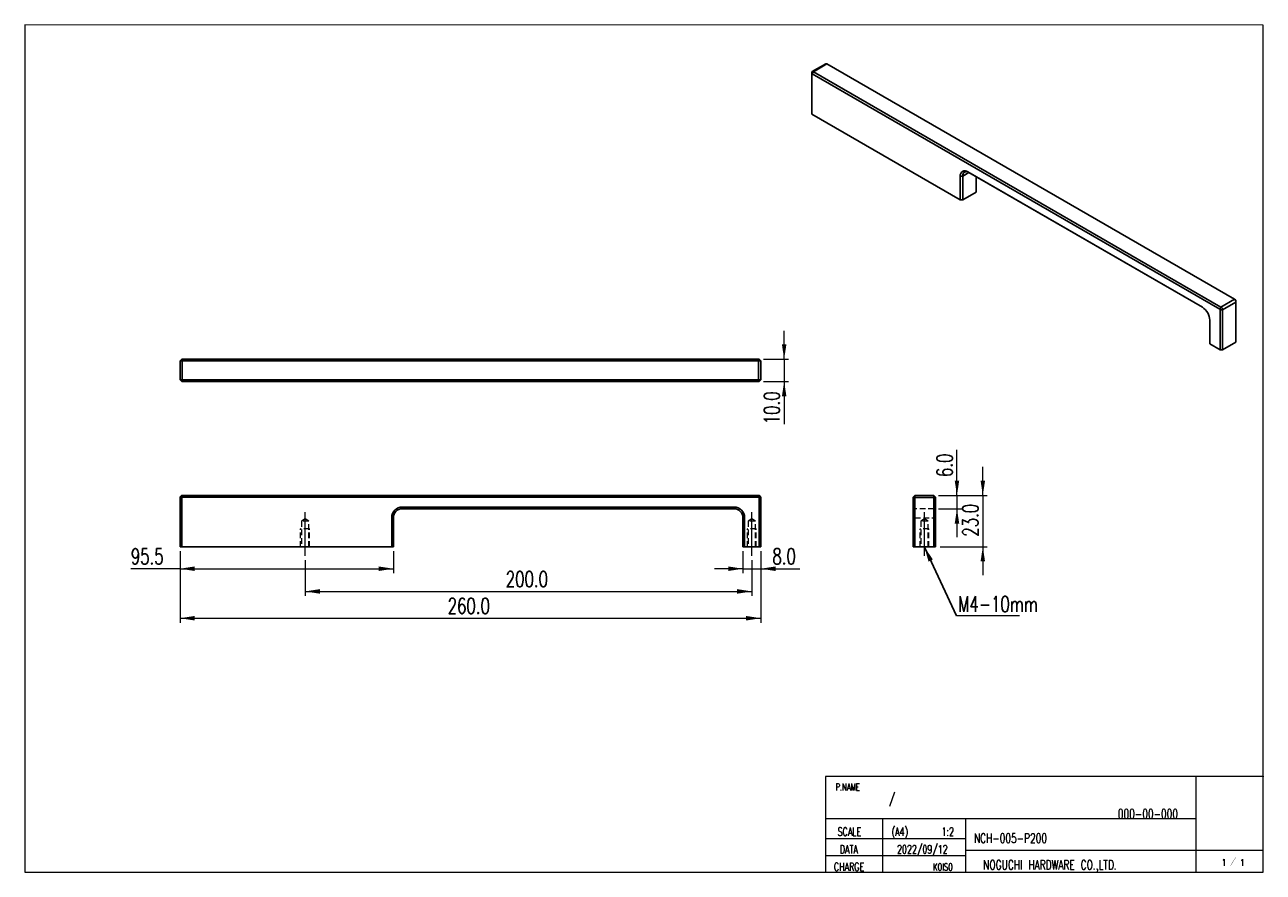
# Model space of a CAD drawing. Header units: millimetres. Extents: x 9 to 286, y 10 to 200.
import ezdxf

# ---------------------------------------------------------------- set-up
doc = ezdxf.new("R2010")
doc.units = ezdxf.units.MM
doc.header["$PDSIZE"] = -1
doc.linetypes.add('CENTERX2', pattern=[20.32, 12.7, -2.54, 2.54, -2.54])
doc.linetypes.add('HIDDEN', pattern=[1.905, 1.27, -0.635])
doc.styles.add('SLDTEXTSTYLE0', font='TXT', dxfattribs={"width": 0.62, "bigfont": 'bigfont'})
doc.styles.add('SLDTEXTSTYLE1', font='TXT', dxfattribs={"width": 0.7, "bigfont": 'bigfont'})
doc.styles.get("Standard").update_dxf_attribs({"font": 'txt', "bigfont": 'bigfont'})
doc.dimstyles.new('SLDDIMSTYLE0', dxfattribs={"dimtxt": 3.5, "dimasz": 3.302, "dimexe": 0, "dimexo": 0.0625, "dimgap": 0.875, "dimtad": 1, "dimdec": 1, "dimlfac": 2, "dimrnd": 1e-09, "dimzin": 12, "dimdsep": 46, "dimtxsty": 'SLDTEXTSTYLE1', "dimsah": 1, "dimcen": 0.09, "dimadec": 0, "dimazin": 3, "dimtfac": 1, "dimtdec": 1, "dimtofl": 0, "dimtmove": 0, "dimatfit": 3, "dimfxl": 1, "dimfrac": 2, "dimtolj": 1, "dimtzin": 12, "dimarcsym": 0})
doc.dimstyles.new('SLDDIMSTYLE1', dxfattribs={"dimtxt": 3.5, "dimasz": 3.302, "dimexe": 0, "dimexo": 0.0625, "dimgap": 0.875, "dimtad": 1, "dimdec": 1, "dimlfac": 2, "dimrnd": 1e-09, "dimzin": 4, "dimdsep": 46, "dimtxsty": 'SLDTEXTSTYLE1', "dimsah": 1, "dimcen": 0.09, "dimadec": 0, "dimazin": 1, "dimtfac": 1, "dimtdec": 1, "dimtmove": 0, "dimatfit": 0, "dimfxl": 1, "dimfrac": 2, "dimtolj": 1, "dimtzin": 12, "dimarcsym": 0})
doc.dimstyles.new('SLDDIMSTYLE2', dxfattribs={"dimtxt": 3.5, "dimasz": 3.302, "dimexe": 0, "dimexo": 0.0625, "dimgap": 0.875, "dimtad": 1, "dimdec": 1, "dimlfac": 2, "dimrnd": 1e-09, "dimzin": 4, "dimdsep": 46, "dimtxsty": 'SLDTEXTSTYLE1', "dimsah": 1, "dimcen": 0.09, "dimadec": 0, "dimazin": 1, "dimtfac": 1, "dimtdec": 1, "dimtofl": 0, "dimtmove": 0, "dimatfit": 3, "dimfxl": 1, "dimfrac": 2, "dimtolj": 1, "dimtzin": 12, "dimarcsym": 0})
doc.dimstyles.new('SLDDIMSTYLE3', dxfattribs={"dimtxt": 0.18, "dimasz": 3.302, "dimexe": 0, "dimexo": 0.0625, "dimgap": 0, "dimtad": 0, "dimtih": 1, "dimtoh": 1, "dimdec": 0, "dimrnd": 1e-09, "dimzin": 0, "dimdsep": 46, "dimtxsty": 'Standard', "dimsah": 1, "dimcen": 0.09, "dimadec": 0, "dimazin": 0, "dimtfac": 3.302, "dimtdec": 0, "dimtofl": 0, "dimtmove": 0, "dimatfit": 3, "dimfxl": 1, "dimfrac": 2, "dimtolj": 1, "dimtzin": 0, "dimarcsym": 0})

# ---------------------------------------------------------------- blocks, each defined once
blk = doc.blocks.new('_D')
at = {"color": 7, "linetype": 'Continuous', "lineweight": 0}
for p, q in [((43.98, 81.97), (43.98, 77.05)), ((91.73, 81.97), (91.73, 77.05)), ((43.98, 78.05), (32.97, 78.05)), ((43.98, 78.05), (91.73, 78.05))]:
    blk.add_line(p, q, dxfattribs=at)
at = {"color": 7, "linetype": 'Continuous', "lineweight": 18}
for points in [[(43.98, 78.05), (47.28, 77.54), (47.28, 78.56)], [(91.73, 78.05), (88.43, 78.56), (88.43, 77.54)]]:
    blk.add_solid(points, dxfattribs=at)
at = {"color": 7, "linetype": 'Continuous', "lineweight": 18, "insert": (32.97, 82.56), "char_height": 3.5, "attachment_point": 1, "style": 'SLDTEXTSTYLE1'}
blk.add_mtext('95.5', dxfattribs=at)
blk = doc.blocks.new('_D_1')
at = {"color": 7, "linetype": 'Continuous', "lineweight": 0}
for p, q in [((169.98, 81.97), (169.98, 77.05)), ((173.98, 81.97), (173.98, 77.05)), ((169.98, 78.05), (163.63, 78.05)), ((169.98, 78.05), (173.98, 78.05)), ((173.98, 78.05), (182.69, 78.05))]:
    blk.add_line(p, q, dxfattribs=at)
at = {"color": 7, "linetype": 'Continuous', "lineweight": 18}
for points in [[(169.98, 78.05), (166.68, 78.56), (166.68, 77.54)], [(173.98, 78.05), (177.28, 77.54), (177.28, 78.56)]]:
    blk.add_solid(points, dxfattribs=at)
at = {"color": 7, "linetype": 'Continuous', "lineweight": 18, "insert": (176.58, 82.56), "char_height": 3.5, "attachment_point": 1, "style": 'SLDTEXTSTYLE1'}
blk.add_mtext('8.0', dxfattribs=at)
blk = doc.blocks.new('_D_2')
at = {"color": 7, "linetype": 'Continuous', "lineweight": 0}
for p, q in [((71.98, 79.97), (71.98, 71.97)), ((171.98, 79.97), (171.98, 71.97)), ((71.98, 72.97), (171.98, 72.97))]:
    blk.add_line(p, q, dxfattribs=at)
at = {"color": 7, "linetype": 'Continuous', "lineweight": 18}
for points in [[(71.98, 72.97), (75.28, 72.46), (75.28, 73.48)], [(171.98, 72.97), (168.68, 73.48), (168.68, 72.46)]]:
    blk.add_solid(points, dxfattribs=at)
at = {"color": 7, "linetype": 'Continuous', "lineweight": 18, "insert": (116.89, 77.48), "char_height": 3.5, "attachment_point": 1, "style": 'SLDTEXTSTYLE1'}
blk.add_mtext('200.0', dxfattribs=at)
blk = doc.blocks.new('_D_3')
at = {"color": 7, "linetype": 'Continuous', "lineweight": 0}
for p, q in [((43.98, 81.97), (43.98, 65.97)), ((173.98, 81.97), (173.98, 65.97)), ((43.98, 66.97), (173.98, 66.97))]:
    blk.add_line(p, q, dxfattribs=at)
at = {"color": 7, "linetype": 'Continuous', "lineweight": 18}
for points in [[(43.98, 66.97), (47.28, 66.46), (47.28, 67.48)], [(173.98, 66.97), (170.68, 67.48), (170.68, 66.46)]]:
    blk.add_solid(points, dxfattribs=at)
at = {"color": 7, "linetype": 'Continuous', "lineweight": 18, "insert": (103.89, 71.48), "char_height": 3.5, "attachment_point": 1, "style": 'SLDTEXTSTYLE1'}
blk.add_mtext('260.0', dxfattribs=at)
blk = doc.blocks.new('_D_4')
at = {"color": 7, "linetype": 'Continuous', "lineweight": 0}
for p, q in [((179.21, 124.94), (179.21, 131.29)), ((174.6, 124.94), (180.21, 124.94)), ((179.21, 124.94), (179.21, 119.94)), ((174.6, 119.94), (180.21, 119.94)), ((179.21, 119.94), (179.21, 110.38))]:
    blk.add_line(p, q, dxfattribs=at)
at = {"color": 7, "linetype": 'Continuous', "lineweight": 18}
for points in [[(179.21, 124.94), (179.72, 128.24), (178.71, 128.24)], [(179.21, 119.94), (178.71, 116.64), (179.72, 116.64)]]:
    blk.add_solid(points, dxfattribs=at)
at = {"color": 7, "linetype": 'Continuous', "lineweight": 18, "insert": (174.7, 110.38), "char_height": 3.5, "attachment_point": 1, "rotation": 90, "style": 'SLDTEXTSTYLE1'}
blk.add_mtext('10.0', dxfattribs=at)
blk = doc.blocks.new('_D_5')
at = {"color": 7, "linetype": 'Continuous', "lineweight": 0}
for p, q in [((217.9, 94.47), (217.9, 104.68)), ((213.75, 94.47), (218.9, 94.47)), ((217.9, 94.47), (217.9, 91.47)), ((213.75, 91.47), (218.9, 91.47)), ((217.9, 91.47), (217.9, 85.12))]:
    blk.add_line(p, q, dxfattribs=at)
at = {"color": 7, "linetype": 'Continuous', "lineweight": 18}
for points in [[(217.9, 94.47), (218.4, 97.77), (217.39, 97.77)], [(217.9, 91.47), (217.39, 88.17), (218.4, 88.17)]]:
    blk.add_solid(points, dxfattribs=at)
at = {"color": 7, "linetype": 'Continuous', "lineweight": 18, "insert": (213.38, 98.57), "char_height": 3.5, "attachment_point": 1, "rotation": 90, "style": 'SLDTEXTSTYLE1'}
blk.add_mtext('6.0', dxfattribs=at)
blk = doc.blocks.new('_D_6')
at = {"color": 7, "linetype": 'Continuous', "lineweight": 0}
for p, q in [((223.68, 94.47), (223.68, 100.82)), ((213.75, 94.47), (224.68, 94.47)), ((223.68, 94.47), (223.68, 82.97)), ((214.12, 82.97), (224.68, 82.97)), ((223.68, 82.97), (223.68, 76.62))]:
    blk.add_line(p, q, dxfattribs=at)
at = {"color": 7, "linetype": 'Continuous', "lineweight": 18}
for points in [[(223.68, 94.47), (224.19, 97.77), (223.18, 97.77)], [(223.68, 82.97), (223.18, 79.67), (224.19, 79.67)]]:
    blk.add_solid(points, dxfattribs=at)
at = {"color": 7, "linetype": 'Continuous', "lineweight": 18, "insert": (219.17, 85.22), "char_height": 3.5, "attachment_point": 1, "rotation": 90, "style": 'SLDTEXTSTYLE1'}
blk.add_mtext('23.0', dxfattribs=at)
blk = doc.blocks.new('SW_NOTE_0')
at = {"color": 0, "linetype": 'Continuous', "lineweight": 0}
blk.add_line((14.12, 0), (0, 0), dxfattribs=at)
at = {"color": 0, "linetype": 'Continuous', "lineweight": 0, "insert": (0.38, 4.4), "char_height": 3.5, "attachment_point": 1, "style": 'SLDTEXTSTYLE1'}
blk.add_mtext('M4-10mm', dxfattribs=at)

msp = doc.modelspace()

# ---------------------------------------------------------------- linework, layer by layer
at = {"color": 7, "linetype": 'Continuous', "lineweight": 18}
for p, q in [((286.454, 199.697), (9.221, 199.792)), ((9.221, 199.792), (9.221, 10.123)), ((286.454, 10.123), (286.454, 199.697)), ((188.493, 31.579), (188.493, 10.123)), ((286.454, 31.579), (188.493, 31.579)), ((271.454, 10.123), (271.454, 31.579)), ((188.493, 22.123), (271.454, 22.123)), ((201.243, 22.123), (201.243, 10.123)), ((219.895, 10.123), (219.895, 22.123)), ((188.493, 17.694), (219.895, 17.694)), ((188.493, 13.889), (219.895, 13.889)), ((219.895, 15.024), (286.454, 15.024)), ((9.221, 10.123), (158.807, 10.123)), ((158.807, 10.123), (286.454, 10.123))]:
    msp.add_line(p, q, dxfattribs=at)
at = {"color": 7, "linetype": 'Continuous', "lineweight": 25}
for p, q in [((185.411, 189.077), (185.411, 188.771)), ((185.411, 188.771), (185.411, 179.789)), ((185.764, 189.281), (185.499, 188.822)), ((276.716, 136.163), (185.499, 188.822)), ((188.519, 191.041), (185.514, 189.306)), ((188.769, 191.016), (185.764, 189.281)), ((185.764, 189.281), (276.981, 136.623)), ((279.986, 138.358), (188.769, 191.016)), ((185.411, 179.789), (218.645, 160.603)), ((220.589, 166.727), (219.175, 165.911)), ((220.324, 166.881), (272.827, 136.571)), ((220.324, 166.881), (220.589, 166.727)), ((272.839, 136.564), (220.589, 166.727)), ((218.645, 160.603), (218.645, 165.911)), ((218.645, 165.911), (219.175, 165.911)), ((219.175, 165.911), (219.175, 160.603)), ((222.18, 162.338), (222.18, 165.809)), ((219.175, 160.603), (222.18, 162.338)), ((219.175, 160.603), (218.645, 160.603)), ((276.981, 136.623), (276.716, 136.163)), ((277.334, 136.01), (276.804, 136.01)), ((276.804, 127.028), (276.804, 136.01)), ((276.981, 136.623), (279.986, 138.358)), ((280.34, 137.745), (277.334, 136.01)), ((277.334, 136.01), (277.334, 127.028)), ((280.251, 138.205), (279.986, 138.358)), ((280.34, 138.051), (280.34, 137.745)), ((280.34, 128.763), (280.34, 137.745)), ((274.506, 133.663), (274.506, 128.355)), ((274.506, 128.355), (276.804, 127.028)), ((277.334, 127.028), (280.34, 128.763)), ((44.353, 124.94), (43.978, 124.565)), ((44.353, 124.94), (44.478, 124.94)), ((44.478, 124.94), (173.478, 124.94)), ((44.478, 124.94), (44.478, 124.565)), ((173.478, 124.94), (173.478, 124.565)), ((173.478, 124.94), (173.603, 124.94)), ((173.603, 124.94), (173.978, 124.565)), ((277.334, 127.028), (276.804, 127.028)), ((44.478, 124.565), (43.978, 124.565)), ((43.978, 120.315), (43.978, 124.565)), ((173.478, 124.565), (44.478, 124.565)), ((44.478, 124.565), (44.478, 120.315)), ((173.978, 124.565), (173.478, 124.565)), ((173.478, 120.315), (173.478, 124.565)), ((173.978, 124.565), (173.978, 120.315)), ((43.978, 120.315), (44.478, 120.315)), ((43.978, 120.315), (44.353, 119.94)), ((44.478, 119.94), (44.353, 119.94)), ((44.478, 120.315), (173.478, 120.315)), ((44.478, 120.315), (44.478, 119.94)), ((173.478, 119.94), (44.478, 119.94)), ((173.478, 120.315), (173.978, 120.315)), ((173.478, 120.315), (173.478, 119.94)), ((173.603, 119.94), (173.478, 119.94)), ((173.978, 120.315), (173.603, 119.94)), ((44.478, 94.471), (44.478, 94.096)), ((44.478, 94.471), (173.478, 94.471)), ((173.478, 94.471), (173.478, 94.096)), ((208.497, 94.471), (208.122, 94.096)), ((208.497, 94.471), (208.497, 93.971)), ((208.497, 94.471), (212.747, 94.471)), ((212.747, 93.971), (212.747, 94.471)), ((213.122, 94.096), (212.747, 94.471)), ((43.978, 82.971), (43.978, 93.971)), ((43.978, 93.971), (44.353, 93.971)), ((44.353, 93.971), (44.353, 82.971)), ((173.478, 94.096), (44.478, 94.096)), ((93.728, 91.846), (93.728, 91.471)), ((93.728, 91.846), (167.978, 91.846)), ((167.978, 91.846), (167.978, 91.471)), ((173.603, 82.971), (173.603, 93.971)), ((173.978, 93.971), (173.603, 93.971)), ((173.978, 93.971), (173.978, 82.971)), ((208.122, 93.971), (208.122, 94.096)), ((208.122, 82.971), (208.122, 93.971)), ((208.497, 93.971), (208.122, 93.971)), ((208.497, 93.971), (208.497, 82.971)), ((212.747, 93.971), (208.497, 93.971)), ((212.747, 82.971), (212.747, 93.971)), ((213.122, 93.971), (212.747, 93.971)), ((213.122, 94.096), (213.122, 93.971)), ((213.122, 93.971), (213.122, 82.971)), ((91.353, 82.971), (91.353, 89.471)), ((91.353, 89.471), (91.728, 89.471)), ((91.728, 89.471), (91.728, 82.971)), ((167.978, 91.471), (93.728, 91.471)), ((169.978, 82.971), (169.978, 89.471)), ((170.353, 89.471), (169.978, 89.471)), ((170.353, 89.471), (170.353, 82.971)), ((44.353, 82.971), (43.978, 82.971)), ((44.353, 82.971), (91.353, 82.971)), ((91.728, 82.971), (91.353, 82.971)), ((170.353, 82.971), (169.978, 82.971)), ((170.353, 82.971), (173.603, 82.971)), ((173.978, 82.971), (173.603, 82.971)), ((208.497, 82.971), (208.122, 82.971)), ((208.497, 82.971), (212.747, 82.971)), ((213.122, 82.971), (212.747, 82.971))]:
    msp.add_line(p, q, dxfattribs=at)
at = {"color": 7, "linetype": 'HIDDEN', "lineweight": 18}
for p, q in [((44.478, 94.096), (44.478, 94.471)), ((173.478, 94.096), (173.478, 94.471)), ((44.353, 93.971), (43.978, 93.971)), ((93.728, 91.471), (93.728, 91.846)), ((167.978, 91.471), (167.978, 91.846)), ((173.603, 93.971), (173.978, 93.971)), ((208.497, 93.971), (208.122, 93.971)), ((208.122, 91.846), (208.497, 91.471)), ((208.497, 93.971), (212.747, 93.971)), ((213.122, 93.971), (212.747, 93.971)), ((212.747, 91.471), (213.122, 91.846)), ((71.978, 89.217), (71.153, 88.721)), ((72.803, 88.721), (71.153, 88.721)), ((71.153, 88.721), (71.153, 82.971)), ((72.803, 88.721), (71.978, 89.217)), ((72.803, 82.971), (72.803, 88.721)), ((91.728, 89.471), (91.353, 89.471)), ((169.978, 89.471), (170.353, 89.471)), ((171.978, 89.217), (171.153, 88.721)), ((172.803, 88.721), (171.153, 88.721)), ((171.153, 88.721), (171.153, 82.971)), ((172.803, 88.721), (171.978, 89.217)), ((172.803, 82.971), (172.803, 88.721)), ((208.122, 89.471), (208.497, 89.471)), ((212.747, 91.471), (208.497, 91.471)), ((208.497, 89.471), (212.747, 89.471)), ((210.622, 89.217), (209.797, 88.721)), ((211.447, 88.721), (209.797, 88.721)), ((209.797, 88.721), (209.797, 82.971)), ((211.447, 88.721), (210.622, 89.217)), ((211.447, 82.971), (211.447, 88.721)), ((212.747, 89.471), (213.122, 89.471)), ((70.978, 82.971), (70.978, 86.971)), ((72.978, 86.971), (70.978, 86.971)), ((72.978, 82.971), (72.978, 86.971)), ((170.978, 82.971), (170.978, 86.971)), ((172.978, 86.971), (170.978, 86.971)), ((172.978, 82.971), (172.978, 86.971)), ((209.622, 82.971), (209.622, 86.971)), ((211.622, 86.971), (209.622, 86.971)), ((209.622, 82.971), (209.622, 86.971)), ((211.622, 86.971), (209.622, 86.971)), ((211.622, 82.971), (211.622, 86.971)), ((211.622, 82.971), (211.622, 86.971))]:
    msp.add_line(p, q, dxfattribs=at)
at = {"color": 7, "linetype": 'CENTERX2', "lineweight": 18}
for p, q in [((71.978, 80.971), (71.978, 90.721)), ((171.978, 80.971), (171.978, 90.721)), ((210.622, 80.971), (210.622, 90.721))]:
    msp.add_line(p, q, dxfattribs=at)
at = {"color": 7, "linetype": 'Continuous', "lineweight": 25}
for centre, radius, start, end in [((185.626, 189.112), 0.218, 50.79671, 189.21404), ((185.464, 188.78), 0.0546, 50.79671, 189.21404), ((188.623, 190.812), 0.251, 54.38242, 114.30712), ((219.668, 166.077), 1.037, 50.79671, 189.21404), ((220.037, 166.051), 0.873, 50.79671, 189.21404), ((270.86, 133.497), 3.65, 2.60548, 57.39452), ((276.612, 136.002), 0.192, 2.60548, 57.39452), ((276.567, 135.975), 0.768, 2.60548, 57.39452), ((279.572, 137.71), 0.768, 2.60548, 57.39452), ((280.148, 138.043), 0.192, 2.60548, 57.39452), ((44.478, 93.971), 0.5, 90, 180), ((173.478, 93.971), 0.5, 0, 90), ((44.478, 93.971), 0.125, 90, 180), ((93.728, 89.471), 2.375, 90, 180), ((167.978, 89.471), 2.375, 0, 90), ((173.478, 93.971), 0.125, 0, 90), ((93.728, 89.471), 2, 90, 180), ((167.978, 89.471), 2, 0, 90)]:
    msp.add_arc(centre, radius, start, end, dxfattribs=at)
at = {"color": 7, "linetype": 'Continuous', "lineweight": 0}
for p in [(286.454, 31.579), (188.493, 10.123)]:
    msp.add_point(p, dxfattribs=at)

# ---------------------------------------------------------------- block references
msp.add_blockref('SW_NOTE_0', (217.798, 67.484), dxfattribs=at)

# ---------------------------------------------------------------- texts
for s, insert, char_height, attachment_point, style in [('P.NAME', (190.716, 30.001), 1.5875, 1, 'SLDTEXTSTYLE1'), ('/', (202.646, 27.63), 2.117, 1, 'SLDTEXTSTYLE1'), ('000-00-000', (253.907, 24.251), 2.1167, 1, 'SLDTEXTSTYLE1'), ('SCALE', (191.179, 20.118), 1.8521, 1, 'SLDTEXTSTYLE1'), ('(A4)', (203.267, 20.118), 1.8521, 1, 'SLDTEXTSTYLE1'), ('1:2', (217.218, 20.118), 1.8521, 3, 'SLDTEXTSTYLE1'), ('NCH-005-P200', (221.687, 18.803), 2.11667, 1, 'SLDTEXTSTYLE1'), ('DATA', (191.662, 16.162), 1.8521, 1, 'SLDTEXTSTYLE1'), ('2022/09/12', (215.814, 16.162), 1.8521, 3, 'SLDTEXTSTYLE1'), ('CHARGE', (190.344, 12.258), 1.8521, 1, 'SLDTEXTSTYLE1'), ('KOISO', (216.972, 12.072), 1.5875, 3, 'SLDTEXTSTYLE1'), ('NOGUCHI HARDWARE CO.,LTD.', (223.767, 12.832), 2.11667, 1, 'SLDTEXTSTYLE1'), ('1 ／ 1', (277.17, 13.07), 1.4986, 1, 'SLDTEXTSTYLE0')]:
    msp.add_mtext(s, dxfattribs=dict(at, insert=insert, char_height=char_height, attachment_point=attachment_point, style=style))

# ---------------------------------------------------------------- dimensions: what is measured, and where the dimension line sits
at = {"color": 7, "linetype": 'Continuous', "lineweight": 18}
for base, p1, p2, picture, middle in [((179.213, 119.94), (173.603, 124.94), (173.603, 119.94), '_D_4', (179.213, 114.458)), ((217.896, 91.471), (212.747, 94.471), (212.747, 91.471), '_D_5', (217.896, 101.626)), ((223.683, 82.971), (212.747, 94.471), (213.122, 82.971), '_D_6', (223.683, 89.299))]:
    dim = msp.add_linear_dim(base=base, p1=p1, p2=p2, angle=90, dimstyle='SLDDIMSTYLE1', dxfattribs=at)
    dim.commit()
    dim.dimension.update_dxf_attribs({"geometry": picture, "text_midpoint": middle, "dimtype": 160})
for base, p1, p2, dimstyle, picture, middle in [((91.728, 78.05), (43.978, 82.971), (91.728, 82.971), 'SLDDIMSTYLE0', '_D', (37.04, 78.05)), ((173.978, 66.971), (43.978, 82.971), (173.978, 82.971), 'SLDDIMSTYLE2', '_D_3', (108.978, 66.971)), ((171.978, 72.971), (71.978, 80.971), (171.978, 80.971), 'SLDDIMSTYLE2', '_D_2', (121.978, 72.971)), ((173.978, 78.05), (169.978, 82.971), (173.978, 82.971), 'SLDDIMSTYLE1', '_D_1', (179.637, 78.05))]:
    dim = msp.add_linear_dim(base=base, p1=p1, p2=p2, dimstyle=dimstyle, dxfattribs=at)
    dim.commit()
    dim.dimension.update_dxf_attribs({"geometry": picture, "text_midpoint": middle, "dimtype": 160})

# ---------------------------------------------------------------- leaders
at = {"color": 7, "linetype": 'Continuous', "lineweight": 0}
msp.add_leader([(210.622, 82.886), (217.798, 67.484)], dimstyle='SLDDIMSTYLE3', dxfattribs=at)

doc.saveas('drawing.dxf')
